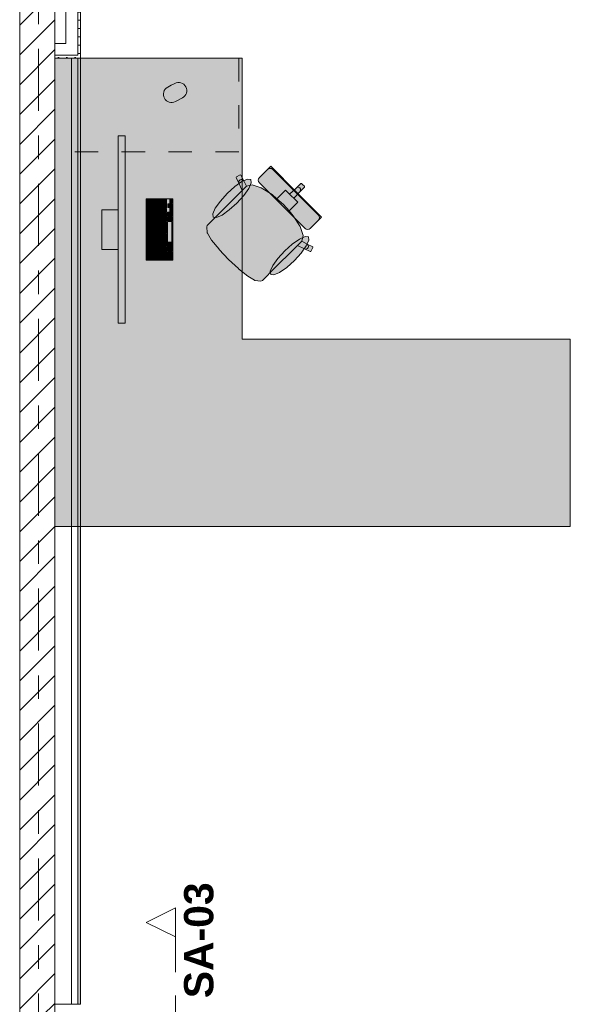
# Model space of a CAD drawing. Header units: metres. Extents: x -3.6 to 84.5, y -11 to 16.8.
# Tile 157 of 256: x 29.2 to 31.6, y 8.6 to 12.9. Entities that reach past the tile are written whole.
import ezdxf

# ---------------------------------------------------------------- set-up
doc = ezdxf.new("R2010")
doc.units = ezdxf.units.M
doc.header["$MEASUREMENT"] = 0
for name, pattern in [('Schnittlinie', [0.3, 0.15, -0.075, 0, -0.075]), ('Strichlinie doppelt', [0.546806, 0.264583, -0.105833, 0.070556, -0.105833]), ('Strichlinie eng', [0.115, 0.075, -0.04]), ('Wipeout_Contour', [1, 0, -1])]:
    doc.linetypes.add(name, pattern=pattern)
for name, color, linetype in [('203 - Marker.Schnitt - Ausbaudetail SA', 7, 'Continuous'), ('451 - Universal.Achsen Raster', 7, 'Continuous'), ('605 - Struktur.Wand Innen', 7, 'Continuous'), ('701 - Einrichtung.Möbel', 7, 'Continuous'), ('Neubau_606 - Struktur.Wand Innen Ausbau', 7, 'Continuous'), ('Neubau_653 - Abdeckung.TB Verkofferung', 7, 'Continuous')]:
    doc.layers.add(name, color=color, linetype=linetype)
doc.styles.add('ERSTELLTER_STIL_1', font='txt')
pattern_1 = [(45, (0, 0), (-0.01767767, 0.01767767), [0, -0.025])]

msp = doc.modelspace()

# ---------------------------------------------------------------- hatches: boundary and pattern name
at = {"layer": '701 - Einrichtung.Möbel', "linetype": 'Continuous', "lineweight": 0, "true_color": 0x3a3a3a}
for points in [[(29.4, 10.69), (31.6, 10.69), (31.6, 11.49), (30.2, 11.49), (30.2, 12.69), (29.4, 12.69)], [(29.8966, 12.5741), (29.8816, 12.5661, 0.994302), (29.9144, 12.5043), (29.9444, 12.5203, 1), (29.9116, 12.5821)], [(29.6999, 11.5578), (29.6999, 12.3578), (29.6699, 12.3578), (29.6699, 11.5578)], [(30.273, 12.1582), (30.3706, 12.0606), (30.4297, 12.1197), (30.3213, 12.2282), (30.316, 12.2229), (30.3136, 12.2205), (30.3081, 12.215), (30.3056, 12.2125), (30.2985, 12.2054), (30.2811, 12.188), (30.2753, 12.1822), (30.2729, 12.1798), (30.2696, 12.1749), (30.2684, 12.169), (30.2696, 12.1632)], [(30.0869, 12.0123), (30.0675, 11.9928), (30.0507, 11.9761), (30.0484, 11.9691), (30.0508, 11.9439), (30.0514, 11.9424), (30.0692, 11.913), (30.1006, 11.8739), (30.1011, 11.8733), (30.1409, 11.8309), (30.4591, 12.1491), (30.4529, 12.1553), (30.4497, 12.1552), (30.4298, 12.1353), (30.402, 12.1093), (30.3848, 12.1265), (30.3687, 12.1104), (30.3478, 12.0895), (30.3273, 12.1074), (30.2806, 12.137), (30.2423, 12.1497), (30.2184, 12.1436), (30.206, 12.1663), (30.194, 12.1907), (30.191, 12.1916), (30.1749, 12.1831), (30.1739, 12.1801), (30.1859, 12.1558), (30.1997, 12.1251)], [(30.1356, 12.1122), (30.1064, 12.0799), (30.0848, 12.0494), (30.0741, 12.0252), (30.0759, 12.0112), (30.0899, 12.0094), (30.114, 12.0201), (30.1446, 12.0417), (30.1769, 12.0709), (30.2061, 12.1032), (30.2277, 12.1338), (30.2384, 12.1579), (30.2366, 12.1719), (30.2226, 12.1737), (30.1985, 12.163), (30.1679, 12.1414)], [(30.3223, 11.7769), (30.435, 11.8897), (30.4658, 11.8759), (30.4901, 11.8639), (30.4931, 11.8649), (30.5016, 11.881), (30.5006, 11.884), (30.4763, 11.896), (30.4536, 11.9084), (30.4597, 11.9323), (30.447, 11.9706), (30.4174, 12.0174), (30.3995, 12.0378), (30.4204, 12.0587), (30.4365, 12.0749), (30.4193, 12.092), (30.4453, 12.1198), (30.4652, 12.1397), (30.4653, 12.1429), (30.4591, 12.1491), (30.1409, 11.8309), (30.1833, 11.7911), (30.1839, 11.7907), (30.223, 11.7592), (30.2524, 11.7414), (30.2539, 11.7408), (30.2791, 11.7384), (30.2861, 11.7407), (30.3028, 11.7575)], [(30.4682, 11.963), (30.4732, 11.9596), (30.479, 11.9585), (30.4849, 11.9596), (30.4898, 11.9629), (30.4922, 11.9653), (30.498, 11.9711), (30.5154, 11.9885), (30.5225, 11.9956), (30.525, 11.9981), (30.5305, 12.0036), (30.5329, 12.006), (30.5382, 12.0113), (30.4297, 12.1197), (30.3706, 12.0606)], [(29.9039, 11.8268), (29.9039, 12.0888), (29.7899, 12.0888), (29.7899, 11.8268)], [(29.8009, 12.0783), (29.8009, 12.0866), (29.8007, 12.0868), (29.7931, 12.0868), (29.7929, 12.0866), (29.7929, 12.07), (29.7931, 12.0698), (29.8007, 12.0698), (29.8009, 12.07)], [(29.8009, 12.0598), (29.8009, 12.0681), (29.8007, 12.0683), (29.7931, 12.0683), (29.7929, 12.0681), (29.7929, 12.0515), (29.7931, 12.0513), (29.8007, 12.0513), (29.8009, 12.0515)], [(29.8199, 12.0748), (29.8199, 12.0861), (29.8197, 12.0863), (29.8041, 12.0863), (29.8039, 12.0861), (29.8039, 12.0635), (29.8041, 12.0633), (29.8197, 12.0633), (29.8199, 12.0635)], [(29.8389, 12.0783), (29.8389, 12.0861), (29.8387, 12.0863), (29.8231, 12.0863), (29.8229, 12.0861), (29.8229, 12.0705), (29.8231, 12.0703), (29.8387, 12.0703), (29.8389, 12.0705)], [(29.8389, 12.0603), (29.8389, 12.0681), (29.8387, 12.0683), (29.8231, 12.0683), (29.8229, 12.0681), (29.8229, 12.0525), (29.8231, 12.0523), (29.8387, 12.0523), (29.8389, 12.0525)], [(29.8579, 12.0721), (29.8579, 12.0861), (29.8577, 12.0863), (29.8421, 12.0863), (29.8419, 12.0861), (29.8419, 12.058), (29.8421, 12.0578), (29.8577, 12.0578), (29.8579, 12.058)], [(29.8769, 12.0676), (29.8769, 12.0861), (29.8767, 12.0863), (29.8611, 12.0863), (29.8609, 12.0861), (29.8609, 12.049), (29.8611, 12.0488), (29.8767, 12.0488), (29.8769, 12.049)], [(29.8909, 12.0603), (29.8909, 12.0681), (29.8907, 12.0683), (29.8831, 12.0683), (29.8829, 12.0681), (29.8829, 12.0525), (29.8831, 12.0523), (29.8907, 12.0523), (29.8909, 12.0525)], [(29.8989, 12.0783), (29.8989, 12.0861), (29.8987, 12.0863), (29.8911, 12.0863), (29.8909, 12.0861), (29.8909, 12.0705), (29.8911, 12.0703), (29.8987, 12.0703), (29.8989, 12.0705)], [(29.8989, 12.0603), (29.8989, 12.0681), (29.8987, 12.0683), (29.8911, 12.0683), (29.8909, 12.0681), (29.8909, 12.0525), (29.8911, 12.0523), (29.8987, 12.0523), (29.8989, 12.0525)], [(29.6699, 12.0428), (29.5999, 12.0428), (29.5999, 11.8728), (29.6699, 11.8728)], [(29.8009, 12.0413), (29.8009, 12.0496), (29.8007, 12.0498), (29.7931, 12.0498), (29.7929, 12.0496), (29.7929, 12.033), (29.7931, 12.0328), (29.8007, 12.0328), (29.8009, 12.033)], [(29.8009, 12.0228), (29.8009, 12.0311), (29.8007, 12.0313), (29.7931, 12.0313), (29.7929, 12.0311), (29.7929, 12.0145), (29.7931, 12.0143), (29.8007, 12.0143), (29.8009, 12.0145)], [(29.8199, 12.0533), (29.8199, 12.0611), (29.8197, 12.0613), (29.8041, 12.0613), (29.8039, 12.0611), (29.8039, 12.0455), (29.8041, 12.0453), (29.8197, 12.0453), (29.8199, 12.0455)], [(29.8199, 12.0353), (29.8199, 12.0431), (29.8197, 12.0433), (29.8041, 12.0433), (29.8039, 12.0431), (29.8039, 12.0275), (29.8041, 12.0273), (29.8197, 12.0273), (29.8199, 12.0275)], [(29.8389, 12.0423), (29.8389, 12.0501), (29.8387, 12.0503), (29.8231, 12.0503), (29.8229, 12.0501), (29.8229, 12.0345), (29.8231, 12.0343), (29.8387, 12.0343), (29.8389, 12.0345)], [(29.8389, 12.0243), (29.8389, 12.0321), (29.8387, 12.0323), (29.8231, 12.0323), (29.8229, 12.0321), (29.8229, 12.0165), (29.8231, 12.0163), (29.8387, 12.0163), (29.8389, 12.0165)], [(29.8579, 12.0478), (29.8579, 12.0556), (29.8577, 12.0558), (29.8421, 12.0558), (29.8419, 12.0556), (29.8419, 12.04), (29.8421, 12.0398), (29.8577, 12.0398), (29.8579, 12.04)], [(29.8579, 12.0298), (29.8579, 12.0376), (29.8577, 12.0378), (29.8421, 12.0378), (29.8419, 12.0376), (29.8419, 12.022), (29.8421, 12.0218), (29.8577, 12.0218), (29.8579, 12.022)], [(29.8769, 12.0388), (29.8769, 12.0466), (29.8767, 12.0468), (29.8611, 12.0468), (29.8609, 12.0466), (29.8609, 12.031), (29.8611, 12.0308), (29.8767, 12.0308), (29.8769, 12.031)], [(29.8769, 12.0208), (29.8769, 12.0286), (29.8767, 12.0288), (29.8611, 12.0288), (29.8609, 12.0286), (29.8609, 12.013), (29.8611, 12.0128), (29.8767, 12.0128), (29.8769, 12.013)], [(29.8989, 12.0243), (29.8989, 12.0321), (29.8987, 12.0323), (29.8811, 12.0323), (29.8809, 12.0321), (29.8809, 12.0165), (29.8811, 12.0163), (29.8987, 12.0163), (29.8989, 12.0165)], [(29.8989, 12.0423), (29.8989, 12.0501), (29.8987, 12.0503), (29.8911, 12.0503), (29.8909, 12.0501), (29.8909, 12.0345), (29.8911, 12.0343), (29.8987, 12.0343), (29.8989, 12.0345)], [(29.8009, 12.0043), (29.8009, 12.0126), (29.8007, 12.0128), (29.7931, 12.0128), (29.7929, 12.0126), (29.7929, 11.996), (29.7931, 11.9958), (29.8007, 11.9958), (29.8009, 11.996)], [(29.8009, 11.9858), (29.8009, 11.9941), (29.8007, 11.9943), (29.7931, 11.9943), (29.7929, 11.9941), (29.7929, 11.9775), (29.7931, 11.9773), (29.8007, 11.9773), (29.8009, 11.9775)], [(29.8199, 12.0173), (29.8199, 12.0251), (29.8197, 12.0253), (29.8041, 12.0253), (29.8039, 12.0251), (29.8039, 12.0095), (29.8041, 12.0093), (29.8197, 12.0093), (29.8199, 12.0095)], [(29.8199, 11.9993), (29.8199, 12.0071), (29.8197, 12.0073), (29.8041, 12.0073), (29.8039, 12.0071), (29.8039, 11.9915), (29.8041, 11.9913), (29.8197, 11.9913), (29.8199, 11.9915)], [(29.8199, 11.9813), (29.8199, 11.9891), (29.8197, 11.9893), (29.8041, 11.9893), (29.8039, 11.9891), (29.8039, 11.9735), (29.8041, 11.9733), (29.8197, 11.9733), (29.8199, 11.9735)], [(29.8389, 12.0063), (29.8389, 12.0141), (29.8387, 12.0143), (29.8231, 12.0143), (29.8229, 12.0141), (29.8229, 11.9985), (29.8231, 11.9983), (29.8387, 11.9983), (29.8389, 11.9985)], [(29.8389, 11.9883), (29.8389, 11.9961), (29.8387, 11.9963), (29.8231, 11.9963), (29.8229, 11.9961), (29.8229, 11.9805), (29.8231, 11.9803), (29.8387, 11.9803), (29.8389, 11.9805)], [(29.8579, 12.0118), (29.8579, 12.0196), (29.8577, 12.0198), (29.8421, 12.0198), (29.8419, 12.0196), (29.8419, 12.004), (29.8421, 12.0038), (29.8577, 12.0038), (29.8579, 12.004)], [(29.8579, 11.9938), (29.8579, 12.0016), (29.8577, 12.0018), (29.8421, 12.0018), (29.8419, 12.0016), (29.8419, 11.986), (29.8421, 11.9858), (29.8577, 11.9858), (29.8579, 11.986)], [(29.8769, 12.0028), (29.8769, 12.0106), (29.8767, 12.0108), (29.8611, 12.0108), (29.8609, 12.0106), (29.8609, 11.995), (29.8611, 11.9948), (29.8767, 11.9948), (29.8769, 11.995)], [(29.8769, 11.9848), (29.8769, 11.9926), (29.8767, 11.9928), (29.8611, 11.9928), (29.8609, 11.9926), (29.8609, 11.977), (29.8611, 11.9768), (29.8767, 11.9768), (29.8769, 11.977)], [(29.8989, 12.0046), (29.8989, 12.0141), (29.8987, 12.0143), (29.8811, 12.0143), (29.8809, 12.0141), (29.8809, 11.995), (29.8811, 11.9948), (29.8987, 11.9948), (29.8989, 11.995)], [(29.8989, 11.9488), (29.8989, 11.9926), (29.8987, 11.9928), (29.8811, 11.9928), (29.8809, 11.9926), (29.8809, 11.905), (29.8811, 11.9048), (29.8987, 11.9048), (29.8989, 11.905)], [(29.8009, 11.9673), (29.8009, 11.9756), (29.8007, 11.9758), (29.7931, 11.9758), (29.7929, 11.9756), (29.7929, 11.959), (29.7931, 11.9588), (29.8007, 11.9588), (29.8009, 11.959)], [(29.8009, 11.9488), (29.8009, 11.9571), (29.8007, 11.9573), (29.7931, 11.9573), (29.7929, 11.9571), (29.7929, 11.9405), (29.7931, 11.9403), (29.8007, 11.9403), (29.8009, 11.9405)], [(29.8199, 11.9633), (29.8199, 11.9711), (29.8197, 11.9713), (29.8041, 11.9713), (29.8039, 11.9711), (29.8039, 11.9555), (29.8041, 11.9553), (29.8197, 11.9553), (29.8199, 11.9555)], [(29.8199, 11.9453), (29.8199, 11.9531), (29.8197, 11.9533), (29.8041, 11.9533), (29.8039, 11.9531), (29.8039, 11.9375), (29.8041, 11.9373), (29.8197, 11.9373), (29.8199, 11.9375)], [(29.8389, 11.9703), (29.8389, 11.9781), (29.8387, 11.9783), (29.8231, 11.9783), (29.8229, 11.9781), (29.8229, 11.9625), (29.8231, 11.9623), (29.8387, 11.9623), (29.8389, 11.9625)], [(29.8389, 11.9523), (29.8389, 11.9601), (29.8387, 11.9603), (29.8231, 11.9603), (29.8229, 11.9601), (29.8229, 11.9445), (29.8231, 11.9443), (29.8387, 11.9443), (29.8389, 11.9445)], [(29.8389, 11.9343), (29.8389, 11.9421), (29.8387, 11.9423), (29.8231, 11.9423), (29.8229, 11.9421), (29.8229, 11.9265), (29.8231, 11.9263), (29.8387, 11.9263), (29.8389, 11.9265)], [(29.8579, 11.9758), (29.8579, 11.9836), (29.8577, 11.9838), (29.8421, 11.9838), (29.8419, 11.9836), (29.8419, 11.968), (29.8421, 11.9678), (29.8577, 11.9678), (29.8579, 11.968)], [(29.8579, 11.9578), (29.8579, 11.9656), (29.8577, 11.9658), (29.8421, 11.9658), (29.8419, 11.9656), (29.8419, 11.95), (29.8421, 11.9498), (29.8577, 11.9498), (29.8579, 11.95)], [(29.8579, 11.9398), (29.8579, 11.9476), (29.8577, 11.9478), (29.8421, 11.9478), (29.8419, 11.9476), (29.8419, 11.932), (29.8421, 11.9318), (29.8577, 11.9318), (29.8579, 11.932)], [(29.8769, 11.9668), (29.8769, 11.9746), (29.8767, 11.9748), (29.8611, 11.9748), (29.8609, 11.9746), (29.8609, 11.959), (29.8611, 11.9588), (29.8767, 11.9588), (29.8769, 11.959)], [(29.8769, 11.9488), (29.8769, 11.9566), (29.8767, 11.9568), (29.8611, 11.9568), (29.8609, 11.9566), (29.8609, 11.941), (29.8611, 11.9408), (29.8767, 11.9408), (29.8769, 11.941)], [(29.8009, 11.9303), (29.8009, 11.9386), (29.8007, 11.9388), (29.7931, 11.9388), (29.7929, 11.9386), (29.7929, 11.922), (29.7931, 11.9218), (29.8007, 11.9218), (29.8009, 11.922)], [(29.8009, 11.9118), (29.8009, 11.9201), (29.8007, 11.9203), (29.7931, 11.9203), (29.7929, 11.9201), (29.7929, 11.9035), (29.7931, 11.9033), (29.8007, 11.9033), (29.8009, 11.9035)], [(29.8009, 11.8933), (29.8009, 11.9016), (29.8007, 11.9018), (29.7931, 11.9018), (29.7929, 11.9016), (29.7929, 11.885), (29.7931, 11.8848), (29.8007, 11.8848), (29.8009, 11.885)], [(29.8199, 11.9273), (29.8199, 11.9351), (29.8197, 11.9353), (29.8041, 11.9353), (29.8039, 11.9351), (29.8039, 11.9195), (29.8041, 11.9193), (29.8197, 11.9193), (29.8199, 11.9195)], [(29.8199, 11.9093), (29.8199, 11.9171), (29.8197, 11.9173), (29.8041, 11.9173), (29.8039, 11.9171), (29.8039, 11.9015), (29.8041, 11.9013), (29.8197, 11.9013), (29.8199, 11.9015)], [(29.8389, 11.9163), (29.8389, 11.9241), (29.8387, 11.9243), (29.8231, 11.9243), (29.8229, 11.9241), (29.8229, 11.9085), (29.8231, 11.9083), (29.8387, 11.9083), (29.8389, 11.9085)], [(29.8389, 11.8983), (29.8389, 11.9061), (29.8387, 11.9063), (29.8231, 11.9063), (29.8229, 11.9061), (29.8229, 11.8905), (29.8231, 11.8903), (29.8387, 11.8903), (29.8389, 11.8905)], [(29.8579, 11.9218), (29.8579, 11.9296), (29.8577, 11.9298), (29.8421, 11.9298), (29.8419, 11.9296), (29.8419, 11.914), (29.8421, 11.9138), (29.8577, 11.9138), (29.8579, 11.914)], [(29.8579, 11.9038), (29.8579, 11.9116), (29.8577, 11.9118), (29.8421, 11.9118), (29.8419, 11.9116), (29.8419, 11.896), (29.8421, 11.8958), (29.8577, 11.8958), (29.8579, 11.896)], [(29.8769, 11.9308), (29.8769, 11.9386), (29.8767, 11.9388), (29.8611, 11.9388), (29.8609, 11.9386), (29.8609, 11.923), (29.8611, 11.9228), (29.8767, 11.9228), (29.8769, 11.923)], [(29.8769, 11.9128), (29.8769, 11.9206), (29.8767, 11.9208), (29.8611, 11.9208), (29.8609, 11.9206), (29.8609, 11.905), (29.8611, 11.9048), (29.8767, 11.9048), (29.8769, 11.905)], [(29.8769, 11.8948), (29.8769, 11.9026), (29.8767, 11.9028), (29.8611, 11.9028), (29.8609, 11.9026), (29.8609, 11.887), (29.8611, 11.8868), (29.8767, 11.8868), (29.8769, 11.887)], [(29.8989, 11.8931), (29.8989, 11.9026), (29.8987, 11.9028), (29.8811, 11.9028), (29.8809, 11.9026), (29.8809, 11.8835), (29.8811, 11.8833), (29.8987, 11.8833), (29.8989, 11.8835)], [(30.4222, 11.8256), (30.4514, 11.8579), (30.473, 11.8885), (30.4837, 11.9126), (30.4819, 11.9266), (30.4679, 11.9284), (30.4438, 11.9177), (30.4132, 11.8961), (30.3809, 11.8669), (30.3517, 11.8346), (30.3301, 11.804), (30.3194, 11.7799), (30.3212, 11.7659), (30.3352, 11.7641), (30.3594, 11.7748), (30.3899, 11.7964)], [(29.8009, 11.8748), (29.8009, 11.8831), (29.8007, 11.8833), (29.7931, 11.8833), (29.7929, 11.8831), (29.7929, 11.8665), (29.7931, 11.8663), (29.8007, 11.8663), (29.8009, 11.8665)], [(29.8009, 11.8563), (29.8009, 11.8646), (29.8007, 11.8648), (29.7931, 11.8648), (29.7929, 11.8646), (29.7929, 11.848), (29.7931, 11.8478), (29.8007, 11.8478), (29.8009, 11.848)], [(29.8199, 11.8913), (29.8199, 11.8991), (29.8197, 11.8993), (29.8041, 11.8993), (29.8039, 11.8991), (29.8039, 11.8835), (29.8041, 11.8833), (29.8197, 11.8833), (29.8199, 11.8835)], [(29.8199, 11.8733), (29.8199, 11.8811), (29.8197, 11.8813), (29.8041, 11.8813), (29.8039, 11.8811), (29.8039, 11.8655), (29.8041, 11.8653), (29.8197, 11.8653), (29.8199, 11.8655)], [(29.8199, 11.8553), (29.8199, 11.8631), (29.8197, 11.8633), (29.8041, 11.8633), (29.8039, 11.8631), (29.8039, 11.8475), (29.8041, 11.8473), (29.8197, 11.8473), (29.8199, 11.8475)], [(29.8389, 11.8803), (29.8389, 11.8881), (29.8387, 11.8883), (29.8231, 11.8883), (29.8229, 11.8881), (29.8229, 11.8725), (29.8231, 11.8723), (29.8387, 11.8723), (29.8389, 11.8725)], [(29.8389, 11.8623), (29.8389, 11.8701), (29.8387, 11.8703), (29.8231, 11.8703), (29.8229, 11.8701), (29.8229, 11.8545), (29.8231, 11.8543), (29.8387, 11.8543), (29.8389, 11.8545)], [(29.8579, 11.8858), (29.8579, 11.8936), (29.8577, 11.8938), (29.8421, 11.8938), (29.8419, 11.8936), (29.8419, 11.878), (29.8421, 11.8778), (29.8577, 11.8778), (29.8579, 11.878)], [(29.8579, 11.8678), (29.8579, 11.8756), (29.8577, 11.8758), (29.8421, 11.8758), (29.8419, 11.8756), (29.8419, 11.86), (29.8421, 11.8598), (29.8577, 11.8598), (29.8579, 11.86)], [(29.8579, 11.8436), (29.8579, 11.8576), (29.8577, 11.8578), (29.8421, 11.8578), (29.8419, 11.8576), (29.8419, 11.8295), (29.8421, 11.8293), (29.8577, 11.8293), (29.8579, 11.8295)], [(29.8769, 11.8768), (29.8769, 11.8846), (29.8767, 11.8848), (29.8611, 11.8848), (29.8609, 11.8846), (29.8609, 11.869), (29.8611, 11.8688), (29.8767, 11.8688), (29.8769, 11.869)], [(29.8769, 11.8481), (29.8769, 11.8666), (29.8767, 11.8668), (29.8611, 11.8668), (29.8609, 11.8666), (29.8609, 11.8295), (29.8611, 11.8293), (29.8767, 11.8293), (29.8769, 11.8295)], [(29.8989, 11.8733), (29.8989, 11.8811), (29.8987, 11.8813), (29.8811, 11.8813), (29.8809, 11.8811), (29.8809, 11.8655), (29.8811, 11.8653), (29.8987, 11.8653), (29.8989, 11.8655)], [(29.8989, 11.8553), (29.8989, 11.8631), (29.8987, 11.8633), (29.8811, 11.8633), (29.8809, 11.8631), (29.8809, 11.8475), (29.8811, 11.8473), (29.8987, 11.8473), (29.8989, 11.8475)], [(29.8009, 11.8378), (29.8009, 11.8461), (29.8007, 11.8463), (29.7931, 11.8463), (29.7929, 11.8461), (29.7929, 11.8295), (29.7931, 11.8293), (29.8007, 11.8293), (29.8009, 11.8295)], [(29.8199, 11.8373), (29.8199, 11.8451), (29.8197, 11.8453), (29.8041, 11.8453), (29.8039, 11.8451), (29.8039, 11.8295), (29.8041, 11.8293), (29.8197, 11.8293), (29.8199, 11.8295)], [(29.8389, 11.8408), (29.8389, 11.8521), (29.8387, 11.8523), (29.8231, 11.8523), (29.8229, 11.8521), (29.8229, 11.8295), (29.8231, 11.8293), (29.8387, 11.8293), (29.8389, 11.8295)], [(29.8989, 11.8373), (29.8989, 11.8451), (29.8987, 11.8453), (29.8811, 11.8453), (29.8809, 11.8451), (29.8809, 11.8295), (29.8811, 11.8293), (29.8987, 11.8293), (29.8989, 11.8295)]]:
    msp.add_hatch(color=250, dxfattribs=at).paths.add_polyline_path(points)
at = {"layer": 'Neubau_606 - Struktur.Wand Innen Ausbau', "linetype": 'Continuous', "lineweight": 0, "true_color": 0x000000}
h = msp.add_hatch(dxfattribs=at)
h.set_pattern_fill('Gips_0001', color=18, style=0, pattern_type=2)
h.set_pattern_definition(pattern_1)
h.paths.add_polyline_path([(29.51, 12.7025), (29.51, 13.445), (29.4975, 13.445), (29.4975, 12.7025)])
h = msp.add_hatch(dxfattribs=at)
h.set_pattern_fill('Gips_0001', color=18, style=0, pattern_type=2)
h.set_pattern_definition(pattern_1)
h.paths.add_polyline_path([(29.4975, 12.69), (29.51, 12.69), (29.4975, 12.7025)])
h = msp.add_hatch(dxfattribs=at)
h.set_pattern_fill('Gips_0001', color=18, style=0, pattern_type=2)
h.set_pattern_definition(pattern_1)
h.paths.add_polyline_path([(29.4975, 12.7025), (29.51, 12.69), (29.51, 12.7025)])
at = {"layer": 'Neubau_653 - Abdeckung.TB Verkofferung', "linetype": 'Continuous', "lineweight": 0, "true_color": 0x000000}
h = msp.add_hatch(dxfattribs=at)
h.set_pattern_fill('Gips_0001', color=18, style=0, pattern_type=2)
h.set_pattern_definition(pattern_1)
h.paths.add_polyline_path([(29.51, 8.6495), (29.51, 12.69), (29.4975, 12.69), (29.4975, 8.6495)])

# ---------------------------------------------------------------- linework, layer by layer
at = {"layer": '203 - Marker.Schnitt - Ausbaudetail SA', "color": 7, "linetype": 'Schnittlinie', "lineweight": 13}
msp.add_line((29.9151, 8.937), (29.9151, 7.8025), dxfattribs=at)
at = {"layer": '701 - Einrichtung.Möbel', "color": 7, "linetype": 'Strichlinie eng', "lineweight": 5, "true_color": 0xebebeb}
for p, q in [((30.185, 12.69), (30.185, 12.29)), ((30.185, 12.29), (29.4, 12.29))]:
    msp.add_line(p, q, dxfattribs=at)
at = {"layer": '701 - Einrichtung.Möbel', "color": 7, "linetype": 'Continuous', "lineweight": 5, "true_color": 0xebebeb}
for p, q in [((30.2811, 12.188), (30.2985, 12.2054)), ((30.2985, 12.2054), (30.3056, 12.2125)), ((30.3056, 12.2125), (30.3081, 12.215)), ((30.3081, 12.215), (30.3136, 12.2205)), ((30.313, 12.2183), (30.3081, 12.215)), ((30.3189, 12.2194), (30.313, 12.2183)), ((30.3136, 12.2205), (30.316, 12.2229)), ((30.316, 12.2229), (30.3213, 12.2282)), ((30.3247, 12.2182), (30.3189, 12.2194)), ((30.3213, 12.2282), (30.4297, 12.1197)), ((30.3297, 12.2149), (30.3247, 12.2182)), ((30.4273, 12.1173), (30.3297, 12.2149)), ((30.1739, 12.1801), (30.1749, 12.1831)), ((30.1859, 12.1558), (30.1739, 12.1801)), ((30.1749, 12.1831), (30.191, 12.1916)), ((30.1848, 12.16), (30.1854, 12.1643)), ((30.1859, 12.1558), (30.1848, 12.16)), ((30.1854, 12.1643), (30.1876, 12.1681)), ((30.1997, 12.1251), (30.1859, 12.1558)), ((30.1876, 12.1681), (30.1911, 12.1709)), ((30.191, 12.1916), (30.194, 12.1907)), ((30.1911, 12.1709), (30.1953, 12.1722)), ((30.194, 12.1907), (30.206, 12.1663)), ((30.1953, 12.1722), (30.1996, 12.1718)), ((30.1996, 12.1718), (30.2034, 12.1697)), ((30.2034, 12.1697), (30.206, 12.1663)), ((30.206, 12.1663), (30.2184, 12.1436)), ((30.2684, 12.169), (30.2696, 12.1749)), ((30.2696, 12.1632), (30.2684, 12.169)), ((30.2696, 12.1749), (30.2729, 12.1798)), ((30.273, 12.1582), (30.2696, 12.1632)), ((30.2729, 12.1798), (30.2753, 12.1822)), ((30.3706, 12.0606), (30.273, 12.1582)), ((30.2753, 12.1822), (30.2811, 12.188)), ((30.4298, 12.1353), (30.4497, 12.1552)), ((30.4497, 12.1552), (30.4529, 12.1553)), ((30.4529, 12.1553), (30.4591, 12.1491)), ((30.0869, 12.0123), (30.1997, 12.1251)), ((30.2182, 12.1435), (30.1997, 12.1251)), ((30.2182, 12.1435), (30.2184, 12.1436)), ((30.2184, 12.1436), (30.2423, 12.1497)), ((30.2423, 12.1497), (30.2806, 12.137)), ((30.2806, 12.137), (30.3273, 12.1074)), ((30.3478, 12.0895), (30.3687, 12.1104)), ((30.3687, 12.1104), (30.3848, 12.1265)), ((30.3848, 12.1265), (30.402, 12.1093)), ((30.402, 12.1093), (30.4298, 12.1353)), ((30.4193, 12.092), (30.4453, 12.1198)), ((30.4273, 12.1173), (30.5249, 12.0197)), ((30.5382, 12.0113), (30.4297, 12.1197)), ((30.4298, 12.1353), (30.4335, 12.1378)), ((30.4335, 12.1378), (30.4378, 12.1388)), ((30.4378, 12.1388), (30.4421, 12.138)), ((30.4421, 12.138), (30.4456, 12.1356)), ((30.4453, 12.1198), (30.4652, 12.1397)), ((30.4453, 12.1198), (30.4478, 12.1235)), ((30.448, 12.1321), (30.4456, 12.1356)), ((30.4478, 12.1235), (30.4487, 12.1278)), ((30.4487, 12.1278), (30.448, 12.1321)), ((30.4653, 12.1429), (30.4591, 12.1491)), ((30.4652, 12.1397), (30.4653, 12.1429)), ((30.3273, 12.1074), (30.3478, 12.0895)), ((30.3478, 12.0895), (30.3754, 12.0654)), ((30.402, 12.1093), (30.4107, 12.1007)), ((30.4193, 12.092), (30.4107, 12.1007)), ((30.4365, 12.0749), (30.4193, 12.092)), ((30.4204, 12.0587), (30.4365, 12.0749)), ((30.3706, 12.0606), (30.4682, 11.963)), ((30.3995, 12.0378), (30.3754, 12.0654)), ((30.3995, 12.0378), (30.4204, 12.0587)), ((30.4174, 12.0174), (30.3995, 12.0378)), ((30.0507, 11.9761), (30.0675, 11.9928)), ((30.0675, 11.9928), (30.0869, 12.0123)), ((30.447, 11.9706), (30.4174, 12.0174)), ((30.498, 11.9711), (30.5154, 11.9885)), ((30.5154, 11.9885), (30.5225, 11.9956)), ((30.5225, 11.9956), (30.525, 11.9981)), ((30.5249, 12.0197), (30.5282, 12.0147)), ((30.525, 11.9981), (30.5305, 12.0036)), ((30.5283, 12.003), (30.525, 11.9981)), ((30.5282, 12.0147), (30.5294, 12.0089)), ((30.5294, 12.0089), (30.5283, 12.003)), ((30.5305, 12.0036), (30.5329, 12.006)), ((30.5329, 12.006), (30.5382, 12.0113)), ((30.0484, 11.9691), (30.0507, 11.9761)), ((30.0508, 11.9439), (30.0484, 11.9691)), ((30.0514, 11.9424), (30.0508, 11.9439)), ((30.0692, 11.913), (30.0514, 11.9424)), ((30.4597, 11.9323), (30.447, 11.9706)), ((30.4682, 11.963), (30.4732, 11.9596)), ((30.4732, 11.9596), (30.479, 11.9585)), ((30.479, 11.9585), (30.4849, 11.9596)), ((30.4849, 11.9596), (30.4898, 11.9629)), ((30.4898, 11.9629), (30.4922, 11.9653)), ((30.4922, 11.9653), (30.498, 11.9711)), ((30.1006, 11.8739), (30.0692, 11.913)), ((30.4535, 11.9082), (30.435, 11.8897)), ((30.4535, 11.9082), (30.4536, 11.9084)), ((30.4536, 11.9084), (30.4597, 11.9323)), ((30.4763, 11.896), (30.4536, 11.9084)), ((30.1011, 11.8733), (30.1006, 11.8739)), ((30.1409, 11.8309), (30.1011, 11.8733)), ((30.3223, 11.7769), (30.435, 11.8897)), ((30.435, 11.8897), (30.4658, 11.8759)), ((30.4658, 11.8759), (30.4699, 11.8748)), ((30.4658, 11.8759), (30.4901, 11.8639)), ((30.4699, 11.8748), (30.4743, 11.8754)), ((30.4743, 11.8754), (30.4781, 11.8776)), ((30.4797, 11.8934), (30.4763, 11.896)), ((30.5006, 11.884), (30.4763, 11.896)), ((30.4781, 11.8776), (30.4809, 11.8811)), ((30.4818, 11.8897), (30.4797, 11.8934)), ((30.4809, 11.8811), (30.4822, 11.8853)), ((30.4822, 11.8853), (30.4818, 11.8897)), ((30.4901, 11.8639), (30.4931, 11.8649)), ((30.4931, 11.8649), (30.5016, 11.881)), ((30.5016, 11.881), (30.5006, 11.884)), ((30.1409, 11.8309), (30.1833, 11.7911)), ((30.1833, 11.7911), (30.1839, 11.7907)), ((30.1839, 11.7907), (30.223, 11.7592)), ((30.3028, 11.7575), (30.3223, 11.7769)), ((30.223, 11.7592), (30.2524, 11.7414)), ((30.2524, 11.7414), (30.2539, 11.7408)), ((30.2539, 11.7408), (30.2791, 11.7384)), ((30.2791, 11.7384), (30.2861, 11.7407)), ((30.2861, 11.7407), (30.3028, 11.7575))]:
    msp.add_line(p, q, dxfattribs=at)
at = {"layer": '701 - Einrichtung.Möbel', "color": 7, "linetype": 'Continuous', "lineweight": 5, "true_color": 0xebebeb, "flags": 128}
for points in [[(29.4, 10.69), (29.4, 12.69), (30.2, 12.69), (30.2, 11.49), (31.6, 11.49), (31.6, 10.69)], [(29.6999, 11.5578), (29.6999, 12.3578), (29.6699, 12.3578), (29.6699, 11.5578)], [(30.1356, 12.1122), (30.1679, 12.1414), (30.1985, 12.163), (30.2226, 12.1737), (30.2366, 12.1719), (30.2384, 12.1579), (30.2277, 12.1338), (30.2061, 12.1032), (30.1769, 12.0709), (30.1446, 12.0417), (30.114, 12.0201), (30.0899, 12.0094), (30.0759, 12.0112), (30.0741, 12.0252), (30.0848, 12.0494), (30.1064, 12.0799)], [(29.9039, 11.8268), (29.9039, 12.0888), (29.7899, 12.0888), (29.7899, 11.8268)], [(29.8009, 12.0783), (29.8009, 12.0866), (29.8007, 12.0868), (29.7931, 12.0868), (29.7929, 12.0866), (29.7929, 12.07), (29.7931, 12.0698), (29.8007, 12.0698), (29.8009, 12.07)], [(29.8009, 12.0598), (29.8009, 12.0681), (29.8007, 12.0683), (29.7931, 12.0683), (29.7929, 12.0681), (29.7929, 12.0515), (29.7931, 12.0513), (29.8007, 12.0513), (29.8009, 12.0515)], [(29.8199, 12.0748), (29.8199, 12.0861), (29.8197, 12.0863), (29.8041, 12.0863), (29.8039, 12.0861), (29.8039, 12.0635), (29.8041, 12.0633), (29.8197, 12.0633), (29.8199, 12.0635)], [(29.8389, 12.0783), (29.8389, 12.0861), (29.8387, 12.0863), (29.8231, 12.0863), (29.8229, 12.0861), (29.8229, 12.0705), (29.8231, 12.0703), (29.8387, 12.0703), (29.8389, 12.0705)], [(29.8389, 12.0603), (29.8389, 12.0681), (29.8387, 12.0683), (29.8231, 12.0683), (29.8229, 12.0681), (29.8229, 12.0525), (29.8231, 12.0523), (29.8387, 12.0523), (29.8389, 12.0525)], [(29.8579, 12.0721), (29.8579, 12.0861), (29.8577, 12.0863), (29.8421, 12.0863), (29.8419, 12.0861), (29.8419, 12.058), (29.8421, 12.0578), (29.8577, 12.0578), (29.8579, 12.058)], [(29.8769, 12.0676), (29.8769, 12.0861), (29.8767, 12.0863), (29.8611, 12.0863), (29.8609, 12.0861), (29.8609, 12.049), (29.8611, 12.0488), (29.8767, 12.0488), (29.8769, 12.049)], [(29.8909, 12.0603), (29.8909, 12.0681), (29.8907, 12.0683), (29.8831, 12.0683), (29.8829, 12.0681), (29.8829, 12.0525), (29.8831, 12.0523), (29.8907, 12.0523), (29.8909, 12.0525)], [(29.8989, 12.0783), (29.8989, 12.0861), (29.8987, 12.0863), (29.8911, 12.0863), (29.8909, 12.0861), (29.8909, 12.0705), (29.8911, 12.0703), (29.8987, 12.0703), (29.8989, 12.0705)], [(29.8989, 12.0603), (29.8989, 12.0681), (29.8987, 12.0683), (29.8911, 12.0683), (29.8909, 12.0681), (29.8909, 12.0525), (29.8911, 12.0523), (29.8987, 12.0523), (29.8989, 12.0525)], [(29.6699, 12.0428), (29.5999, 12.0428), (29.5999, 11.8728), (29.6699, 11.8728)], [(29.8009, 12.0413), (29.8009, 12.0496), (29.8007, 12.0498), (29.7931, 12.0498), (29.7929, 12.0496), (29.7929, 12.033), (29.7931, 12.0328), (29.8007, 12.0328), (29.8009, 12.033)], [(29.8009, 12.0228), (29.8009, 12.0311), (29.8007, 12.0313), (29.7931, 12.0313), (29.7929, 12.0311), (29.7929, 12.0145), (29.7931, 12.0143), (29.8007, 12.0143), (29.8009, 12.0145)], [(29.8199, 12.0533), (29.8199, 12.0611), (29.8197, 12.0613), (29.8041, 12.0613), (29.8039, 12.0611), (29.8039, 12.0455), (29.8041, 12.0453), (29.8197, 12.0453), (29.8199, 12.0455)], [(29.8199, 12.0353), (29.8199, 12.0431), (29.8197, 12.0433), (29.8041, 12.0433), (29.8039, 12.0431), (29.8039, 12.0275), (29.8041, 12.0273), (29.8197, 12.0273), (29.8199, 12.0275)], [(29.8389, 12.0423), (29.8389, 12.0501), (29.8387, 12.0503), (29.8231, 12.0503), (29.8229, 12.0501), (29.8229, 12.0345), (29.8231, 12.0343), (29.8387, 12.0343), (29.8389, 12.0345)], [(29.8389, 12.0243), (29.8389, 12.0321), (29.8387, 12.0323), (29.8231, 12.0323), (29.8229, 12.0321), (29.8229, 12.0165), (29.8231, 12.0163), (29.8387, 12.0163), (29.8389, 12.0165)], [(29.8579, 12.0478), (29.8579, 12.0556), (29.8577, 12.0558), (29.8421, 12.0558), (29.8419, 12.0556), (29.8419, 12.04), (29.8421, 12.0398), (29.8577, 12.0398), (29.8579, 12.04)], [(29.8579, 12.0298), (29.8579, 12.0376), (29.8577, 12.0378), (29.8421, 12.0378), (29.8419, 12.0376), (29.8419, 12.022), (29.8421, 12.0218), (29.8577, 12.0218), (29.8579, 12.022)], [(29.8769, 12.0388), (29.8769, 12.0466), (29.8767, 12.0468), (29.8611, 12.0468), (29.8609, 12.0466), (29.8609, 12.031), (29.8611, 12.0308), (29.8767, 12.0308), (29.8769, 12.031)], [(29.8769, 12.0208), (29.8769, 12.0286), (29.8767, 12.0288), (29.8611, 12.0288), (29.8609, 12.0286), (29.8609, 12.013), (29.8611, 12.0128), (29.8767, 12.0128), (29.8769, 12.013)], [(29.8989, 12.0243), (29.8989, 12.0321), (29.8987, 12.0323), (29.8811, 12.0323), (29.8809, 12.0321), (29.8809, 12.0165), (29.8811, 12.0163), (29.8987, 12.0163), (29.8989, 12.0165)], [(29.8989, 12.0423), (29.8989, 12.0501), (29.8987, 12.0503), (29.8911, 12.0503), (29.8909, 12.0501), (29.8909, 12.0345), (29.8911, 12.0343), (29.8987, 12.0343), (29.8989, 12.0345)], [(29.8009, 12.0043), (29.8009, 12.0126), (29.8007, 12.0128), (29.7931, 12.0128), (29.7929, 12.0126), (29.7929, 11.996), (29.7931, 11.9958), (29.8007, 11.9958), (29.8009, 11.996)], [(29.8009, 11.9858), (29.8009, 11.9941), (29.8007, 11.9943), (29.7931, 11.9943), (29.7929, 11.9941), (29.7929, 11.9775), (29.7931, 11.9773), (29.8007, 11.9773), (29.8009, 11.9775)], [(29.8199, 12.0173), (29.8199, 12.0251), (29.8197, 12.0253), (29.8041, 12.0253), (29.8039, 12.0251), (29.8039, 12.0095), (29.8041, 12.0093), (29.8197, 12.0093), (29.8199, 12.0095)], [(29.8199, 11.9993), (29.8199, 12.0071), (29.8197, 12.0073), (29.8041, 12.0073), (29.8039, 12.0071), (29.8039, 11.9915), (29.8041, 11.9913), (29.8197, 11.9913), (29.8199, 11.9915)], [(29.8199, 11.9813), (29.8199, 11.9891), (29.8197, 11.9893), (29.8041, 11.9893), (29.8039, 11.9891), (29.8039, 11.9735), (29.8041, 11.9733), (29.8197, 11.9733), (29.8199, 11.9735)], [(29.8389, 12.0063), (29.8389, 12.0141), (29.8387, 12.0143), (29.8231, 12.0143), (29.8229, 12.0141), (29.8229, 11.9985), (29.8231, 11.9983), (29.8387, 11.9983), (29.8389, 11.9985)], [(29.8389, 11.9883), (29.8389, 11.9961), (29.8387, 11.9963), (29.8231, 11.9963), (29.8229, 11.9961), (29.8229, 11.9805), (29.8231, 11.9803), (29.8387, 11.9803), (29.8389, 11.9805)], [(29.8579, 12.0118), (29.8579, 12.0196), (29.8577, 12.0198), (29.8421, 12.0198), (29.8419, 12.0196), (29.8419, 12.004), (29.8421, 12.0038), (29.8577, 12.0038), (29.8579, 12.004)], [(29.8579, 11.9938), (29.8579, 12.0016), (29.8577, 12.0018), (29.8421, 12.0018), (29.8419, 12.0016), (29.8419, 11.986), (29.8421, 11.9858), (29.8577, 11.9858), (29.8579, 11.986)], [(29.8769, 12.0028), (29.8769, 12.0106), (29.8767, 12.0108), (29.8611, 12.0108), (29.8609, 12.0106), (29.8609, 11.995), (29.8611, 11.9948), (29.8767, 11.9948), (29.8769, 11.995)], [(29.8769, 11.9848), (29.8769, 11.9926), (29.8767, 11.9928), (29.8611, 11.9928), (29.8609, 11.9926), (29.8609, 11.977), (29.8611, 11.9768), (29.8767, 11.9768), (29.8769, 11.977)], [(29.8989, 12.0046), (29.8989, 12.0141), (29.8987, 12.0143), (29.8811, 12.0143), (29.8809, 12.0141), (29.8809, 11.995), (29.8811, 11.9948), (29.8987, 11.9948), (29.8989, 11.995)], [(29.8989, 11.9488), (29.8989, 11.9926), (29.8987, 11.9928), (29.8811, 11.9928), (29.8809, 11.9926), (29.8809, 11.905), (29.8811, 11.9048), (29.8987, 11.9048), (29.8989, 11.905)], [(29.8009, 11.9673), (29.8009, 11.9756), (29.8007, 11.9758), (29.7931, 11.9758), (29.7929, 11.9756), (29.7929, 11.959), (29.7931, 11.9588), (29.8007, 11.9588), (29.8009, 11.959)], [(29.8009, 11.9488), (29.8009, 11.9571), (29.8007, 11.9573), (29.7931, 11.9573), (29.7929, 11.9571), (29.7929, 11.9405), (29.7931, 11.9403), (29.8007, 11.9403), (29.8009, 11.9405)], [(29.8199, 11.9633), (29.8199, 11.9711), (29.8197, 11.9713), (29.8041, 11.9713), (29.8039, 11.9711), (29.8039, 11.9555), (29.8041, 11.9553), (29.8197, 11.9553), (29.8199, 11.9555)], [(29.8199, 11.9453), (29.8199, 11.9531), (29.8197, 11.9533), (29.8041, 11.9533), (29.8039, 11.9531), (29.8039, 11.9375), (29.8041, 11.9373), (29.8197, 11.9373), (29.8199, 11.9375)], [(29.8389, 11.9703), (29.8389, 11.9781), (29.8387, 11.9783), (29.8231, 11.9783), (29.8229, 11.9781), (29.8229, 11.9625), (29.8231, 11.9623), (29.8387, 11.9623), (29.8389, 11.9625)], [(29.8389, 11.9523), (29.8389, 11.9601), (29.8387, 11.9603), (29.8231, 11.9603), (29.8229, 11.9601), (29.8229, 11.9445), (29.8231, 11.9443), (29.8387, 11.9443), (29.8389, 11.9445)], [(29.8389, 11.9343), (29.8389, 11.9421), (29.8387, 11.9423), (29.8231, 11.9423), (29.8229, 11.9421), (29.8229, 11.9265), (29.8231, 11.9263), (29.8387, 11.9263), (29.8389, 11.9265)], [(29.8579, 11.9758), (29.8579, 11.9836), (29.8577, 11.9838), (29.8421, 11.9838), (29.8419, 11.9836), (29.8419, 11.968), (29.8421, 11.9678), (29.8577, 11.9678), (29.8579, 11.968)], [(29.8579, 11.9578), (29.8579, 11.9656), (29.8577, 11.9658), (29.8421, 11.9658), (29.8419, 11.9656), (29.8419, 11.95), (29.8421, 11.9498), (29.8577, 11.9498), (29.8579, 11.95)], [(29.8579, 11.9398), (29.8579, 11.9476), (29.8577, 11.9478), (29.8421, 11.9478), (29.8419, 11.9476), (29.8419, 11.932), (29.8421, 11.9318), (29.8577, 11.9318), (29.8579, 11.932)], [(29.8769, 11.9668), (29.8769, 11.9746), (29.8767, 11.9748), (29.8611, 11.9748), (29.8609, 11.9746), (29.8609, 11.959), (29.8611, 11.9588), (29.8767, 11.9588), (29.8769, 11.959)], [(29.8769, 11.9488), (29.8769, 11.9566), (29.8767, 11.9568), (29.8611, 11.9568), (29.8609, 11.9566), (29.8609, 11.941), (29.8611, 11.9408), (29.8767, 11.9408), (29.8769, 11.941)], [(29.8009, 11.9303), (29.8009, 11.9386), (29.8007, 11.9388), (29.7931, 11.9388), (29.7929, 11.9386), (29.7929, 11.922), (29.7931, 11.9218), (29.8007, 11.9218), (29.8009, 11.922)], [(29.8009, 11.9118), (29.8009, 11.9201), (29.8007, 11.9203), (29.7931, 11.9203), (29.7929, 11.9201), (29.7929, 11.9035), (29.7931, 11.9033), (29.8007, 11.9033), (29.8009, 11.9035)], [(29.8009, 11.8933), (29.8009, 11.9016), (29.8007, 11.9018), (29.7931, 11.9018), (29.7929, 11.9016), (29.7929, 11.885), (29.7931, 11.8848), (29.8007, 11.8848), (29.8009, 11.885)], [(29.8199, 11.9273), (29.8199, 11.9351), (29.8197, 11.9353), (29.8041, 11.9353), (29.8039, 11.9351), (29.8039, 11.9195), (29.8041, 11.9193), (29.8197, 11.9193), (29.8199, 11.9195)], [(29.8199, 11.9093), (29.8199, 11.9171), (29.8197, 11.9173), (29.8041, 11.9173), (29.8039, 11.9171), (29.8039, 11.9015), (29.8041, 11.9013), (29.8197, 11.9013), (29.8199, 11.9015)], [(29.8389, 11.9163), (29.8389, 11.9241), (29.8387, 11.9243), (29.8231, 11.9243), (29.8229, 11.9241), (29.8229, 11.9085), (29.8231, 11.9083), (29.8387, 11.9083), (29.8389, 11.9085)], [(29.8389, 11.8983), (29.8389, 11.9061), (29.8387, 11.9063), (29.8231, 11.9063), (29.8229, 11.9061), (29.8229, 11.8905), (29.8231, 11.8903), (29.8387, 11.8903), (29.8389, 11.8905)], [(29.8579, 11.9218), (29.8579, 11.9296), (29.8577, 11.9298), (29.8421, 11.9298), (29.8419, 11.9296), (29.8419, 11.914), (29.8421, 11.9138), (29.8577, 11.9138), (29.8579, 11.914)], [(29.8579, 11.9038), (29.8579, 11.9116), (29.8577, 11.9118), (29.8421, 11.9118), (29.8419, 11.9116), (29.8419, 11.896), (29.8421, 11.8958), (29.8577, 11.8958), (29.8579, 11.896)], [(29.8769, 11.9308), (29.8769, 11.9386), (29.8767, 11.9388), (29.8611, 11.9388), (29.8609, 11.9386), (29.8609, 11.923), (29.8611, 11.9228), (29.8767, 11.9228), (29.8769, 11.923)], [(29.8769, 11.9128), (29.8769, 11.9206), (29.8767, 11.9208), (29.8611, 11.9208), (29.8609, 11.9206), (29.8609, 11.905), (29.8611, 11.9048), (29.8767, 11.9048), (29.8769, 11.905)], [(29.8769, 11.8948), (29.8769, 11.9026), (29.8767, 11.9028), (29.8611, 11.9028), (29.8609, 11.9026), (29.8609, 11.887), (29.8611, 11.8868), (29.8767, 11.8868), (29.8769, 11.887)], [(29.8989, 11.8931), (29.8989, 11.9026), (29.8987, 11.9028), (29.8811, 11.9028), (29.8809, 11.9026), (29.8809, 11.8835), (29.8811, 11.8833), (29.8987, 11.8833), (29.8989, 11.8835)], [(30.4222, 11.8256), (30.4514, 11.8579), (30.473, 11.8885), (30.4837, 11.9126), (30.4819, 11.9266), (30.4679, 11.9284), (30.4438, 11.9177), (30.4132, 11.8961), (30.3809, 11.8669), (30.3517, 11.8346), (30.3301, 11.804), (30.3194, 11.7799), (30.3212, 11.7659), (30.3352, 11.7641), (30.3594, 11.7748), (30.3899, 11.7964)], [(29.8009, 11.8748), (29.8009, 11.8831), (29.8007, 11.8833), (29.7931, 11.8833), (29.7929, 11.8831), (29.7929, 11.8665), (29.7931, 11.8663), (29.8007, 11.8663), (29.8009, 11.8665)], [(29.8009, 11.8563), (29.8009, 11.8646), (29.8007, 11.8648), (29.7931, 11.8648), (29.7929, 11.8646), (29.7929, 11.848), (29.7931, 11.8478), (29.8007, 11.8478), (29.8009, 11.848)], [(29.8199, 11.8913), (29.8199, 11.8991), (29.8197, 11.8993), (29.8041, 11.8993), (29.8039, 11.8991), (29.8039, 11.8835), (29.8041, 11.8833), (29.8197, 11.8833), (29.8199, 11.8835)], [(29.8199, 11.8733), (29.8199, 11.8811), (29.8197, 11.8813), (29.8041, 11.8813), (29.8039, 11.8811), (29.8039, 11.8655), (29.8041, 11.8653), (29.8197, 11.8653), (29.8199, 11.8655)], [(29.8199, 11.8553), (29.8199, 11.8631), (29.8197, 11.8633), (29.8041, 11.8633), (29.8039, 11.8631), (29.8039, 11.8475), (29.8041, 11.8473), (29.8197, 11.8473), (29.8199, 11.8475)], [(29.8389, 11.8803), (29.8389, 11.8881), (29.8387, 11.8883), (29.8231, 11.8883), (29.8229, 11.8881), (29.8229, 11.8725), (29.8231, 11.8723), (29.8387, 11.8723), (29.8389, 11.8725)], [(29.8389, 11.8623), (29.8389, 11.8701), (29.8387, 11.8703), (29.8231, 11.8703), (29.8229, 11.8701), (29.8229, 11.8545), (29.8231, 11.8543), (29.8387, 11.8543), (29.8389, 11.8545)], [(29.8579, 11.8858), (29.8579, 11.8936), (29.8577, 11.8938), (29.8421, 11.8938), (29.8419, 11.8936), (29.8419, 11.878), (29.8421, 11.8778), (29.8577, 11.8778), (29.8579, 11.878)], [(29.8579, 11.8678), (29.8579, 11.8756), (29.8577, 11.8758), (29.8421, 11.8758), (29.8419, 11.8756), (29.8419, 11.86), (29.8421, 11.8598), (29.8577, 11.8598), (29.8579, 11.86)], [(29.8579, 11.8436), (29.8579, 11.8576), (29.8577, 11.8578), (29.8421, 11.8578), (29.8419, 11.8576), (29.8419, 11.8295), (29.8421, 11.8293), (29.8577, 11.8293), (29.8579, 11.8295)], [(29.8769, 11.8768), (29.8769, 11.8846), (29.8767, 11.8848), (29.8611, 11.8848), (29.8609, 11.8846), (29.8609, 11.869), (29.8611, 11.8688), (29.8767, 11.8688), (29.8769, 11.869)], [(29.8769, 11.8481), (29.8769, 11.8666), (29.8767, 11.8668), (29.8611, 11.8668), (29.8609, 11.8666), (29.8609, 11.8295), (29.8611, 11.8293), (29.8767, 11.8293), (29.8769, 11.8295)], [(29.8989, 11.8733), (29.8989, 11.8811), (29.8987, 11.8813), (29.8811, 11.8813), (29.8809, 11.8811), (29.8809, 11.8655), (29.8811, 11.8653), (29.8987, 11.8653), (29.8989, 11.8655)], [(29.8989, 11.8553), (29.8989, 11.8631), (29.8987, 11.8633), (29.8811, 11.8633), (29.8809, 11.8631), (29.8809, 11.8475), (29.8811, 11.8473), (29.8987, 11.8473), (29.8989, 11.8475)], [(29.8009, 11.8378), (29.8009, 11.8461), (29.8007, 11.8463), (29.7931, 11.8463), (29.7929, 11.8461), (29.7929, 11.8295), (29.7931, 11.8293), (29.8007, 11.8293), (29.8009, 11.8295)], [(29.8199, 11.8373), (29.8199, 11.8451), (29.8197, 11.8453), (29.8041, 11.8453), (29.8039, 11.8451), (29.8039, 11.8295), (29.8041, 11.8293), (29.8197, 11.8293), (29.8199, 11.8295)], [(29.8389, 11.8408), (29.8389, 11.8521), (29.8387, 11.8523), (29.8231, 11.8523), (29.8229, 11.8521), (29.8229, 11.8295), (29.8231, 11.8293), (29.8387, 11.8293), (29.8389, 11.8295)], [(29.8989, 11.8373), (29.8989, 11.8451), (29.8987, 11.8453), (29.8811, 11.8453), (29.8809, 11.8451), (29.8809, 11.8295), (29.8811, 11.8293), (29.8987, 11.8293), (29.8989, 11.8295)]]:
    msp.add_lwpolyline(points, close=True, dxfattribs=at)
msp.add_lwpolyline([(29.8966, 12.5741), (29.8816, 12.5661, 0.994302), (29.9144, 12.5043), (29.9444, 12.5203, 1), (29.9116, 12.5821)], format="xyb", close=True, dxfattribs=at)
at = {"layer": 'Neubau_606 - Struktur.Wand Innen Ausbau', "color": 1, "linetype": 'Continuous', "lineweight": 5}
for p, q in [((29.4975, 12.7525), (29.4975, 13.445)), ((29.4975, 12.7025), (29.4975, 12.7525)), ((29.4475, 12.7025), (29.4975, 12.7025)), ((29.4475, 12.7025), (29.4975, 12.7025))]:
    msp.add_line(p, q, dxfattribs=at)
at = {"layer": 'Neubau_606 - Struktur.Wand Innen Ausbau', "color": 1, "linetype": 'Continuous', "lineweight": 5, "flags": 128}
for points in [[(29.51, 12.69), (29.51, 13.445)], [(29.4475, 12.99), (29.4475, 12.7525)], [(29.51, 12.69), (29.4975, 12.69)]]:
    msp.add_lwpolyline(points, dxfattribs=at)
at = {"layer": 'Neubau_653 - Abdeckung.TB Verkofferung', "color": 1, "linetype": 'Continuous', "lineweight": 5}
for p, q in [((29.4705, 12.69), (29.4705, 8.6495)), ((29.4975, 12.69), (29.4975, 8.6495)), ((29.51, 12.69), (29.51, 8.6495))]:
    msp.add_line(p, q, dxfattribs=at)
at = {"layer": 'Neubau_653 - Abdeckung.TB Verkofferung', "color": 1, "linetype": 'Continuous', "lineweight": 9}
msp.add_line((29.51, 8.6495), (29.51, 12.69), dxfattribs=at)
at = {"layer": 'Neubau_653 - Abdeckung.TB Verkofferung', "color": 1, "linetype": 'Continuous', "lineweight": 5, "flags": 128}
for points in [[(29.51, 12.69), (29.4975, 12.69), (29.4705, 12.69)], [(29.51, 8.6495), (29.4975, 8.6495), (29.4705, 8.6495)]]:
    msp.add_lwpolyline(points, dxfattribs=at)

# ---------------------------------------------------------------- texts
at = {"layer": '203 - Marker.Schnitt - Ausbaudetail SA', "color": 7, "lineweight": 13, "insert": (30.0784, 8.6754), "char_height": 0.125, "attachment_point": 7, "rotation": 90, "style": 'ERSTELLTER_STIL_1'}
msp.add_mtext('\\A1;{\\pql;\\pt0;\\fArial|b1|i0|c0|p38;SA-03}', dxfattribs=at)

# ---------------------------------------------------------------- next in the draw order: wipeouts: each hides what was drawn before it
at = {"color": 254, "linetype": 'Wipeout_Contour', "lineweight": 0, "ltscale": 93.126726}
msp.add_wipeout([(29.9151, 9.062), (29.7901, 8.9995), (29.9151, 8.937)], dxfattribs=at).dxf.layer = '203 - Marker.Schnitt - Ausbaudetail SA'
at = {"color": 254, "linetype": 'Wipeout_Contour', "lineweight": 0, "ltscale": 125.24376}
msp.add_wipeout([(29.4, 13), (29.25, 13), (29.25, 8.6), (29.4, 8.6)], dxfattribs=at).dxf.layer = '605 - Struktur.Wand Innen'

# ---------------------------------------------------------------- next in the draw order: hatches: boundary and pattern name
at = {"layer": '605 - Struktur.Wand Innen', "linetype": 'Continuous', "lineweight": 0, "true_color": 0x000000}
h = msp.add_hatch(dxfattribs=at)
h.set_pattern_fill('MW_Ziegel_0001', color=18, style=0, pattern_type=2)
h.set_pattern_definition([(45, (0, 0), (-0.0636396, 0.0636396), [])])
h.paths.add_polyline_path([(29.4, 13), (29.25, 13), (29.25, 8.6), (29.4, 8.6)])
at = {"layer": 'Neubau_606 - Struktur.Wand Innen Ausbau', "linetype": 'Continuous', "lineweight": 0, "true_color": 0x000000}
h = msp.add_hatch(dxfattribs=at)
h.set_pattern_fill('Gips_0001', color=18, style=0, pattern_type=2)
h.set_pattern_definition(pattern_1)
h.paths.add_polyline_path([(29.4975, 12.7025), (29.4, 12.7025), (29.4, 12.69), (29.4975, 12.69)])

# ---------------------------------------------------------------- next in the draw order: linework, layer by layer
at = {"layer": '203 - Marker.Schnitt - Ausbaudetail SA', "color": 7, "linetype": 'Continuous', "lineweight": 13, "flags": 128}
msp.add_lwpolyline([(29.9151, 9.062), (29.9151, 8.937), (29.7901, 8.9995)], close=True, dxfattribs=at)
at = {"layer": '451 - Universal.Achsen Raster', "color": 160, "linetype": 'Strichlinie doppelt', "lineweight": 9, "true_color": 0x3232ff}
msp.add_line((29.33, -10.585), (29.33, 16.355), dxfattribs=at)
at = {"layer": '605 - Struktur.Wand Innen', "color": 7, "linetype": 'Continuous', "lineweight": 18, "flags": 128}
for points in [[(29.25, 13), (29.25, 8.6)], [(29.4, 8.6), (29.4, 13)]]:
    msp.add_lwpolyline(points, dxfattribs=at)
at = {"layer": 'Neubau_606 - Struktur.Wand Innen Ausbau', "color": 1, "linetype": 'Continuous', "lineweight": 5}
msp.add_line((29.4, 12.7025), (29.4475, 12.7025), dxfattribs=at)
at = {"layer": 'Neubau_606 - Struktur.Wand Innen Ausbau', "color": 1, "linetype": 'Continuous', "lineweight": 5, "flags": 128}
for points in [[(29.4475, 12.7525), (29.4, 12.7525)], [(29.4, 12.7025), (29.4, 12.7525)], [(29.4, 12.69), (29.4, 12.7025)], [(29.4, 12.69), (29.4975, 12.69)]]:
    msp.add_lwpolyline(points, dxfattribs=at)
at = {"layer": 'Neubau_653 - Abdeckung.TB Verkofferung', "color": 1, "linetype": 'Continuous', "lineweight": 9}
for p, q in [((29.4, 8.6495), (29.4, 12.69)), ((29.51, 12.69), (29.4, 12.69)), ((29.51, 8.6495), (29.4, 8.6495))]:
    msp.add_line(p, q, dxfattribs=at)

doc.saveas('drawing.dxf')
